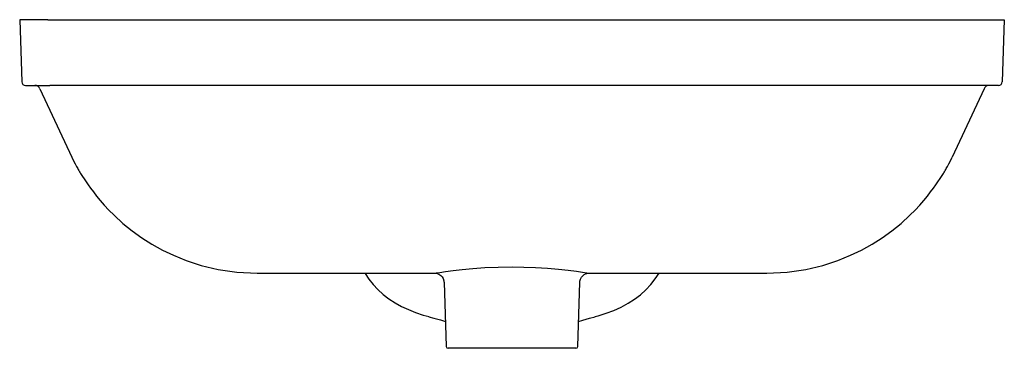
# Model space of a CAD drawing. Header units: millimetres. Extents: x -0.262 to 0.262, y -0.175 to 0.
import ezdxf

# ---------------------------------------------------------------- set-up
doc = ezdxf.new("R2010")
doc.units = ezdxf.units.MM
doc.layers.add('BLOCKS', color=3, linetype='Continuous')

msp = doc.modelspace()

# ---------------------------------------------------------------- linework, layer by layer
at = {"layer": 'BLOCKS'}
for p, q in [((-0.2625, 0), (-0.26135, -0.03307)), ((-0.24751, 0), (-0.2625, 0)), ((-0.24751, 0), (0.24751, 0)), ((0.24751, 0), (0.2625, 0)), ((0.2625, 0), (0.26135, -0.03307)), ((-0.25935, -0.035), (-0.24635, -0.035)), ((-0.25169, -0.03673), (-0.2347, -0.07317)), ((0.24635, -0.035), (-0.24635, -0.035)), ((0.25169, -0.03673), (0.2347, -0.07317)), ((0.25935, -0.035), (0.24635, -0.035)), ((-0.1358, -0.135), (-0.04114, -0.135)), ((0.04108, -0.135), (0.1358, -0.135)), ((-0.03623, -0.13981), (-0.03503, -0.17403)), ((0.03503, -0.17403), (0.03623, -0.13981)), ((0.03403, -0.175), (-0.03403, -0.175))]:
    msp.add_line(p, q, dxfattribs=at)
at = {"layer": 'BLOCKS', "flags": 128}
for points in [[(-0.2347, -0.07317), (-0.23378, -0.0751), (-0.23294, -0.07674), (-0.2322, -0.07813), (-0.23187, -0.07874), (-0.23156, -0.07929), (-0.23128, -0.07979), (-0.23102, -0.08024), (-0.23059, -0.08097), (-0.23025, -0.08153), (-0.22999, -0.08194), (-0.22971, -0.0824), (-0.22938, -0.08292), (-0.22901, -0.08349), (-0.22816, -0.08481), (-0.22712, -0.08635), (-0.22601, -0.08796), (-0.22472, -0.08976), (-0.22323, -0.09175), (-0.22151, -0.09394), (-0.21957, -0.09629), (-0.21737, -0.09879), (-0.2149, -0.10143), (-0.21215, -0.10418), (-0.20744, -0.10846), (-0.20249, -0.11247), (-0.19732, -0.11618), (-0.19196, -0.11958), (-0.18628, -0.12273), (-0.18053, -0.12549), (-0.17368, -0.12827), (-0.16572, -0.13085), (-0.15668, -0.133), (-0.14666, -0.13446), (-0.13579, -0.135)], [(0.13579, -0.135), (0.14666, -0.13446), (0.15668, -0.133), (0.16572, -0.13085), (0.17368, -0.12827), (0.18053, -0.12549), (0.18628, -0.12273), (0.19196, -0.11958), (0.19732, -0.11618), (0.20249, -0.11247), (0.20744, -0.10846), (0.21215, -0.10418), (0.2149, -0.10143), (0.21737, -0.09879), (0.21957, -0.09629), (0.22151, -0.09394), (0.22323, -0.09175), (0.22472, -0.08976), (0.22601, -0.08796), (0.22712, -0.08635), (0.22835, -0.08451), (0.22932, -0.08301), (0.23005, -0.08185), (0.23028, -0.08148), (0.23059, -0.08097), (0.23102, -0.08024), (0.23128, -0.07979), (0.23156, -0.07929), (0.23187, -0.07874), (0.2322, -0.07813), (0.23294, -0.07674), (0.23378, -0.0751), (0.2347, -0.07317)], [(-0.07843, -0.135), (-0.07832, -0.13519), (-0.07633, -0.13817), (-0.07403, -0.14104), (-0.07149, -0.14375), (-0.06869, -0.14628), (-0.06565, -0.14862), (-0.06238, -0.15077), (-0.05889, -0.15271), (-0.05523, -0.15443), (-0.05138, -0.15595), (-0.0473, -0.1573), (-0.04425, -0.15812)], [(-0.04114, -0.13499), (-0.0412, -0.135), (-0.04043, -0.13487), (-0.03849, -0.13457), (-0.03545, -0.13413), (-0.03142, -0.13359), (-0.02651, -0.13303), (-0.02082, -0.1325), (-0.01456, -0.13205), (-0.0074, -0.13174), (0, -0.13163), (0.00633, -0.13171), (0.01252, -0.13194), (0.01896, -0.13235), (0.02487, -0.13286), (0.03002, -0.13342), (0.03433, -0.13397), (0.03763, -0.13444), (0.03991, -0.13479), (0.04107, -0.13497), (0.04108, -0.13498)], [(-0.04113, -0.13501), (-0.04071, -0.13502), (-0.03996, -0.13515), (-0.039, -0.13551), (-0.03802, -0.13615), (-0.03727, -0.13692), (-0.03667, -0.13791), (-0.03631, -0.13904), (-0.03626, -0.13982)], [(0.03625, -0.1398), (0.03625, -0.13934), (0.03658, -0.13811), (0.03712, -0.13712), (0.03779, -0.13635), (0.03852, -0.13578), (0.03927, -0.13539), (0.03998, -0.13515), (0.04062, -0.13503), (0.04108, -0.135)], [(0.04425, -0.15812), (0.04603, -0.15766), (0.05018, -0.15638), (0.05424, -0.15485), (0.05819, -0.15307), (0.06191, -0.15105), (0.06529, -0.14887), (0.06846, -0.14647), (0.07138, -0.14385), (0.07403, -0.14105), (0.07639, -0.13809), (0.07844, -0.135)], [(-0.04429, -0.15816), (-0.04162, -0.15887), (-0.0381, -0.15991), (-0.0355, -0.16077)], [(0.0355, -0.16077), (0.03772, -0.16003), (0.04129, -0.15896), (0.04429, -0.15816)]]:
    msp.add_lwpolyline(points, dxfattribs=at)
at = {"layer": 'BLOCKS'}
for centre, radius, start, end in [((-0.25935, -0.033), 0.002, 182, 270), ((-0.25441, -0.038), 0.003, 25, 90), ((0.25441, -0.038), 0.003, 90, 155), ((0.25935, -0.033), 0.002, 270, 358), ((-0.03403, -0.174), 0.001, 182, 270), ((0.03403, -0.174), 0.001, 270, 358)]:
    msp.add_arc(centre, radius, start, end, dxfattribs=at)

doc.saveas('drawing.dxf')
